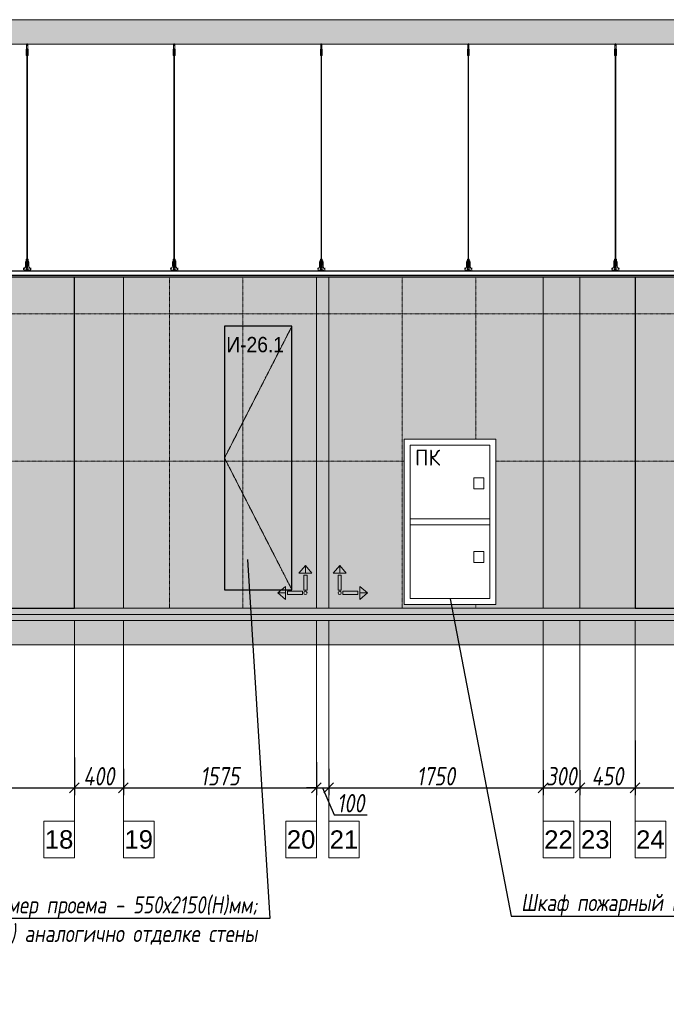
# Model space of a CAD drawing. Header units: millimetres. Extents: x -173851 to 481338, y -267897 to -21875.
# Tile 29 of 256: x -122936 to -117660, y -202177 to -194146. Entities that reach past the tile are written whole.
import ezdxf
from ezdxf import colors
from ezdxf.entities.mleader import LeaderData, LeaderLine
from ezdxf.math import Vec2, Vec3

# ---------------------------------------------------------------- set-up
doc = ezdxf.new("R2010")
doc.units = ezdxf.units.MM
for name, pattern in [('( Hidden )', [0.375, 0.25, -0.125]), ('DASHDOT', [25.4, 12.7, -6.35, 0, -6.35]), ('DASHEDx20', [0.75, 0.5, -0.25])]:
    doc.linetypes.add(name, pattern=pattern)
doc.layers.get('Defpoints').update_dxf_attribs({"color": 31})
for name, color, linetype, lineweight in [('3_RC_Ceiling', 253, 'Continuous', 5), ('A-DETL-GENF', 7, 'Continuous', 5), ('engineering', 20, 'Continuous', 13), ('meb', 26, 'Continuous', 15), ('Графика спецификации', 7, 'Continuous', 9)]:
    doc.layers.add(name, color=color, linetype=linetype, lineweight=lineweight)
for name, color, linetype, lineweight, true_color in [('dim_per', 7, 'Continuous', 9, 0x172e00), ('dim_razv', 7, 'DASHDOT', 9, 0x0d1b0d), ('pol', 7, 'Continuous', 15, 0x55666d)]:
    doc.layers.add(name, color=color, linetype=linetype, lineweight=lineweight, true_color=true_color)
doc.styles.add('fl_iso paper', font='isocpeur.ttf', dxfattribs={"width": 0.8, "oblique": 10})
doc.styles.add('GOST-2.304_Type-B', font='GOST_Common.ttf')
doc.styles.get("Standard").update_dxf_attribs({"font": 'arial.ttf'})
doc.dimstyles.new('In tre 1_50', dxfattribs={"dimtxt": 150, "dimasz": 80, "dimexe": 60, "dimexo": 10, "dimgap": 20, "dimtad": 1, "dimdec": 0, "dimrnd": 5, "dimzin": 0, "dimdsep": 46, "dimtxsty": 'fl_iso paper', "dimblk": 'OBLIQUE', "dimcen": 0, "dimdle": 60, "dimadec": 0, "dimazin": 0, "dimtfac": 1, "dimtdec": 0, "dimtofl": 0, "dimtmove": 1, "dimatfit": 1, "dimfxl": 40, "dimtolj": 1, "dimtzin": 0, "dimarcsym": 1})

# ---------------------------------------------------------------- blocks, each defined once
blk = doc.blocks.new('*U539')
at = {"layer": '3_RC_Ceiling', "ltscale": 20}
for p, q in [((490274.8, -63760.2), (490274.8, -63820.1)), ((490279.8, -63755.3), (490279.8, -63774.4)), ((490284.8, -63760.2), (490284.8, -63820.1)), ((490272.3, -63812.5), (490277.8, -63812.5)), ((490272.3, -63841), (490277.8, -63841)), ((490284.8, -63798.3), (490274.8, -63798.3)), ((490284.8, -63820.1), (490274.8, -63820.1)), ((490277.8, -63799.5), (490277.8, -63820.1)), ((490277.8, -63847.8), (490277.8, -63807.1)), ((490281.8, -63799.5), (490281.8, -63820.1)), ((490281.8, -63847.8), (490281.8, -63807)), ((490281.8, -63812.5), (490287.3, -63812.5)), ((490281.8, -63841), (490287.3, -63841)), ((490277.9, -65491.9), (490277.8, -63854.1)), ((490281.9, -65491.9), (490281.8, -63854.1)), ((490272.4, -65524.1), (490277.9, -65524.1)), ((490277.9, -65511.1), (490277.9, -65482.6)), ((490277.9, -65559.3), (490277.9, -65518.6)), ((490281.9, -65511.1), (490281.9, -65482.6)), ((490281.9, -65559.4), (490281.9, -65518.6)), ((490281.9, -65524.1), (490287.4, -65524.1)), ((490272.4, -65552.6), (490277.9, -65552.6)), ((490285.6, -65568.8), (490274.1, -65568.8)), ((490274.1, -65586.8), (490274.1, -65597.8)), ((490274.1, -65597.8), (490274.1, -65604.3)), ((490276.5, -65574.8), (490276.5, -65571.4)), ((490277.9, -65570.9), (490277, -65570.9)), ((490277.9, -65575.3), (490277, -65575.3)), ((490277.4, -65574.8), (490277.3, -65570.9)), ((490277.9, -65574.8), (490277.4, -65574.8)), ((490277.9, -65582.5), (490277.9, -65566.3)), ((490281.9, -65552.6), (490287.4, -65552.6)), ((490281.9, -65582.5), (490281.9, -65566.3)), ((490282.8, -65570.9), (490281.9, -65570.9)), ((490282.4, -65574.8), (490281.9, -65574.8)), ((490282.8, -65575.3), (490281.9, -65575.3)), ((490282.4, -65574.8), (490282.4, -65570.9)), ((490283.3, -65574.8), (490283.3, -65571.4)), ((490285.6, -65586.8), (490285.6, -65597.8)), ((490285.6, -65597.8), (490285.6, -65604.3))]:
    blk.add_line(p, q, dxfattribs=at)
at = {"layer": '3_RC_Ceiling', "ltscale": 20, "elevation": -5.1}
blk.add_lwpolyline([(490272.3, -63801.8), (490272.3, -63852.6, 0.311691), (490287.3, -63852.6), (490287.3, -63801.8, 0.333333)], format="xyb", close=True, dxfattribs=at)
at = {"layer": '3_RC_Ceiling', "ltscale": 20}
for points in [[(490282, -63807.5, 0.15158), (490281.9, -63807.1, 0.106977), (490281.4, -63806.6, 0.07462), (490280.7, -63806.3, 0.061287), (490279.8, -63806.2, 0.061287), (490279, -63806.3, 0.07462), (490278.3, -63806.6, 0.106977), (490277.8, -63807.1, 0.15158), (490277.7, -63807.5, 0.156429), (490277.8, -63808, 0.106977)], [(490282, -63807.5, -0.164855), (490281.8, -63808, -0.106977)], [(490282, -63847.3, -0.15158), (490281.9, -63847.7, -0.106977), (490281.4, -63848.2, -0.07462), (490280.7, -63848.5, -0.061287), (490279.8, -63848.6, -0.061287), (490279, -63848.5, -0.07462), (490278.3, -63848.2, -0.106977), (490277.8, -63847.7, -0.15158), (490277.7, -63847.3, -0.156429), (490277.8, -63846.8, -0.106977)], [(490281.8, -63846.8, -0.164855), (490282, -63847.3, -0.15158)], [(490287.4, -65524.7, -0.160742), (490293.9, -65538), (490293.9, -65568.4, 0.196304), (490301, -65585.9, -0.186577), (490301.9, -65587.9, 0.403263), (490303.4, -65589.3), (490303.4, -65589.3, 0.315299), (490304.8, -65588.4), (490305, -65587.7, -0.253979), (490306.1, -65586.8, -0.113914), (490306.5, -65586.8, -0.349227), (490307.7, -65588.2), (490307.7, -65590.4, -0.065543), (490307.5, -65591.7), (490306.1, -65596.9, -0.339454), (490296.4, -65604.3), (490263.3, -65604.3, -0.339454), (490253.6, -65596.9), (490252.2, -65591.7, -0.065543), (490252, -65590.4), (490252, -65588.2, -0.349227), (490253.2, -65586.8, -0.113914), (490253.6, -65586.8, -0.253979), (490254.7, -65587.7), (490254.9, -65588.4, 0.315299), (490256.4, -65589.3), (490256.4, -65589.3, 0.403263), (490257.9, -65587.9, -0.186577), (490258.7, -65585.9, 0.196304), (490265.9, -65568.4), (490265.9, -65538, -0.160742), (490272.4, -65524.7)], [(490282, -65519.1, 0.15158), (490281.9, -65518.6, 0.106977), (490281.4, -65518.2, 0.07462), (490280.7, -65517.9, 0.061287), (490279.9, -65517.8, 0.061287), (490279, -65517.9, 0.07462), (490278.3, -65518.2, 0.106977), (490277.8, -65518.6, 0.15158), (490277.7, -65519.1, 0.156429), (490277.9, -65519.6, 0.106977)], [(490282, -65519.1, -0.164855), (490281.9, -65519.6, -0.106977)], [(490285.6, -65588.8), (490286.4, -65588.8, 0.414214), (490286.9, -65588.3), (490286.9, -65587.3, 0.414214), (490286.4, -65586.8), (490273.4, -65586.8, 0.414214), (490272.9, -65587.3), (490272.9, -65588.3, 0.414214), (490273.4, -65588.8), (490274.1, -65588.8)], [(490285.6, -65595.8), (490286.4, -65595.8, -0.414214), (490286.9, -65596.3), (490286.9, -65597.3, -0.414214), (490286.4, -65597.8), (490273.4, -65597.8, -0.414214), (490272.9, -65597.3), (490272.9, -65596.3, -0.414214), (490273.4, -65595.8), (490274.1, -65595.8)], [(490285.6, -65604.3), (490285.6, -65605.3, -0.414214), (490282.6, -65608.3), (490277.1, -65608.3, -0.414214), (490274.1, -65605.3), (490274.1, -65604.3)], [(490282, -65558.9, -0.15158), (490281.9, -65559.3, -0.106977), (490281.4, -65559.8, -0.07462), (490280.7, -65560.1, -0.061287), (490279.9, -65560.2, -0.061287), (490279, -65560.1, -0.07462), (490278.3, -65559.8, -0.106977), (490277.8, -65559.3, -0.15158), (490277.7, -65558.9, -0.156429), (490277.9, -65558.4, -0.106977)], [(490281.9, -65558.4, -0.164855), (490282, -65558.9, -0.15158)]]:
    blk.add_lwpolyline(points, format="xyb", dxfattribs=at)
blk.add_lwpolyline([(490272.4, -65513.4), (490272.4, -65564.2, 0.311691), (490287.4, -65564.2), (490287.4, -65513.4, 0.333333)], format="xyb", close=True, dxfattribs=at)
at = {"layer": '3_RC_Ceiling', "ltscale": 20, "const_width": 2.22}
blk.add_lwpolyline([(490307.6, -65584.7, -1), (490312.1, -65584.7), (490312.1, -65586.3, -0.267949), (490311.4, -65587.5, 0.57735), (490311.4, -65589.9, -0.267949), (490312.1, -65591.1), (490312.1, -65593.7, -0.267949), (490311.4, -65594.9, 0.57735), (490311.4, -65597.3, -0.267949), (490312.1, -65598.5), (490312.1, -65601.2, -0.267949), (490311.4, -65602.4, 0.57735), (490311.4, -65604.8, -0.267949), (490312.1, -65606), (490312.1, -65608.8, -0.414214), (490310.7, -65610.2), (490304.5, -65610.2, -0.247529), (490303.3, -65609.6, 0.247529), (490302.2, -65609), (490298.3, -65609, 0.247529), (490297.1, -65609.6, -0.247529), (490296, -65610.2), (490282.3, -65610.2, -0.267949), (490281.1, -65609.5, 0.57735), (490278.7, -65609.5, -0.267949), (490277.5, -65610.2), (490263.7, -65610.2, -0.247529), (490262.6, -65609.6, 0.247529), (490261.4, -65609), (490257.6, -65609, 0.247529), (490256.4, -65609.6, -0.247529), (490255.3, -65610.2), (490249, -65610.2, -0.414214), (490247.6, -65608.8), (490247.6, -65606, -0.267949), (490248.3, -65604.8, 0.57735), (490248.3, -65602.4, -0.267949), (490247.6, -65601.2), (490247.6, -65598.5, -0.267949), (490248.3, -65597.3, 0.57735), (490248.3, -65594.9, -0.267949), (490247.6, -65593.7), (490247.6, -65591.1, -0.267949), (490248.3, -65589.9, 0.57735), (490248.3, -65587.5, -0.267949), (490247.6, -65586.3), (490247.6, -65584.7, -1), (490252.1, -65584.7, -1)], format="xyb", dxfattribs=at)
at = {"layer": '3_RC_Ceiling', "ltscale": 20, "flags": 128}
blk.add_lwpolyline([(490285.6, -65586.8, -0.414214), (490286.1, -65586.3), (490286.6, -65586.3), (490286.6, -65573.3), (490286.1, -65573.3, -0.414214), (490285.6, -65572.8), (490285.6, -65567.9), (490274.1, -65567.9), (490274.1, -65572.8, -0.414214), (490273.6, -65573.3), (490273.1, -65573.3), (490273.1, -65586.3), (490273.6, -65586.3, -0.414214), (490274.1, -65586.8)], format="xyb", dxfattribs=at)
at = {"layer": '3_RC_Ceiling', "ltscale": 20}
for centre in [(490279.8, -63816.3), (490279.8, -63836.3), (490279.9, -65527.8), (490279.9, -65547.8)]:
    blk.add_circle(centre, 1.6, dxfattribs=at)
for centre, radius, start, end in [((490279.8, -63826.3), 2.8, 131.81165, 228.19115), ((490279.8, -63826.3), 2.8, 131.81165, 228.19115), ((490279.8, -63826.3), 2.8, 48.19102, 131.81165), ((490279.8, -63826.3), 2.8, 228.19115, 311.81178), ((490279.8, -63826.3), 2.8, 311.81178, 48.19102), ((490277, -65571.4), 0.5, 90.0014, 180.0014), ((490277, -65574.8), 0.5, 180.0014, 270.0014), ((490279.9, -65537.8), 2.8, 131.81165, 228.19115), ((490279.9, -65537.8), 2.8, 131.81165, 228.19115), ((490278.4, -65582.5), 0.531, 180.0014, 219.64067), ((490279.9, -65537.8), 2.8, 48.19102, 131.81165), ((490279.9, -65537.8), 2.8, 228.19115, 311.81178), ((490279.1, -65581.9), 1.44, 219.64067, 243.43635), ((490279.6, -65581), 2.48, 243.43635, 258.30048), ((490279.9, -65579.5), 3.99, 258.30048, 270.0014), ((490279.9, -65579.5), 3.99, 270.0014, 281.70232), ((490280.2, -65581), 2.48, 281.70232, 296.56645), ((490280.6, -65581.9), 1.44, 296.56645, 320.36213), ((490279.9, -65537.8), 2.8, 311.81178, 48.19102), ((490281.3, -65582.5), 0.531, 320.36213, 0.0014), ((490282.8, -65571.4), 0.5, 0.0014, 90.0014), ((490282.8, -65574.8), 0.5, 270.0014, 0.0014)]:
    blk.add_arc(centre, radius, start, end, dxfattribs=at)
blk = doc.blocks.new('*U1314')
at = {"layer": '3_RC_Ceiling'}
blk.add_blockref('*U539', (-490279.9, 65157.8, 2.5), dxfattribs=at)
blk = doc.blocks.new('*U1315')
at = {"color": 0, "linetype": 'ByBlock', "lineweight": -2, "transparency": 16777216}
for p in [(21600, 0), (22800, 0), (24000, 0), (25200, 0), (26400, 0)]:
    blk.add_blockref('*U1314', p, dxfattribs=at)
blk = doc.blocks.new('_Oblique')
at = {"color": 0, "linetype": 'ByBlock', "lineweight": -2}
blk.add_line((-0.5, -0.5), (0.5, 0.5), dxfattribs=at)
blk = doc.blocks.new('*D1365')
at = {"layer": 'Defpoints', "color": 0, "linetype": 'ByBlock', "transparency": 16777216}
for p in [(-117914.6, -200014.8), (-115914.6, -200014.8), (-115914.6, -200411.9)]:
    blk.add_point(p, dxfattribs=at)
at = {"layer": 'dim_razv', "color": 0, "linetype": 'ByBlock', "lineweight": -2, "transparency": 16777216}
for p, q in [((-117914.6, -200024.8), (-117914.6, -200471.9)), ((-115914.6, -200024.8), (-115914.6, -200471.9)), ((-117974.6, -200411.9), (-115854.6, -200411.9))]:
    blk.add_line(p, q, dxfattribs=at)
at = {"layer": 'dim_razv', "color": 0, "linetype": 'ByBlock', "lineweight": -2, "transparency": 16777216, "xscale": 80, "yscale": 80, "zscale": 80, "rotation": 180}
blk.add_blockref('_Oblique', (-117914.6, -200411.9), dxfattribs=at)
at = {"layer": 'dim_razv', "color": 0, "linetype": 'ByBlock', "lineweight": -2, "transparency": 16777216, "xscale": 80, "yscale": 80, "zscale": 80}
blk.add_blockref('_Oblique', (-115914.6, -200411.9), dxfattribs=at)
at = {"layer": 'dim_razv', "color": 0, "linetype": 'ByBlock', "transparency": 16777216, "insert": (-116914.6, -200316.9), "char_height": 150, "attachment_point": 5, "style": 'fl_iso paper'}
blk.add_mtext('\\A1;2000', dxfattribs=at)
blk = doc.blocks.new('*U1268')
at = {"layer": 'dim_razv', "color": 253, "ltscale": 0.3, "transparency": 33554687}
blk.add_lwpolyline([(0, 1350), (0, -1350)], dxfattribs=at)
blk = doc.blocks.new('*U1269')
at = {"layer": 'dim_razv', "color": 0, "linetype": 'ByBlock', "lineweight": -2, "transparency": 16777216}
for p in [(-1200, 0), (-600, 0), (0, 0)]:
    blk.add_blockref('*U1268', p, dxfattribs=at)
blk = doc.blocks.new('*D1386')
at = {"layer": 'Defpoints', "color": 0, "linetype": 'ByBlock', "transparency": 16777216}
for p in [(-127534.6, -200154.5), (-122489.6, -200154.5), (-122489.6, -200411.9)]:
    blk.add_point(p, dxfattribs=at)
at = {"layer": 'dim_razv', "color": 0, "linetype": 'ByBlock', "lineweight": -2, "transparency": 16777216}
for p, q in [((-127534.6, -200164.5), (-127534.6, -200471.9)), ((-122489.6, -200164.5), (-122489.6, -200471.9)), ((-127594.6, -200411.9), (-122429.6, -200411.9))]:
    blk.add_line(p, q, dxfattribs=at)
at = {"layer": 'dim_razv', "color": 0, "linetype": 'ByBlock', "lineweight": -2, "transparency": 16777216, "xscale": 80, "yscale": 80, "zscale": 80, "rotation": 180}
blk.add_blockref('_Oblique', (-127534.6, -200411.9), dxfattribs=at)
at = {"layer": 'dim_razv', "color": 0, "linetype": 'ByBlock', "lineweight": -2, "transparency": 16777216, "xscale": 80, "yscale": 80, "zscale": 80}
blk.add_blockref('_Oblique', (-122489.6, -200411.9), dxfattribs=at)
at = {"layer": 'dim_razv', "color": 0, "linetype": 'ByBlock', "transparency": 16777216, "insert": (-125012.1, -200316.9), "char_height": 150, "attachment_point": 5, "style": 'fl_iso paper'}
blk.add_mtext('\\A1;5045', dxfattribs=at)
blk = doc.blocks.new('*D1387')
at = {"layer": 'Defpoints', "color": 0, "linetype": 'ByBlock', "transparency": 16777216}
for p in [(-122489.6, -200154.5), (-122089.6, -200247.6), (-122089.6, -200411.9)]:
    blk.add_point(p, dxfattribs=at)
at = {"layer": 'dim_razv', "color": 0, "linetype": 'ByBlock', "lineweight": -2, "transparency": 16777216}
for p, q in [((-122489.6, -200164.5), (-122489.6, -200471.9)), ((-122089.6, -200257.6), (-122089.6, -200471.9)), ((-122549.6, -200411.9), (-122029.6, -200411.9))]:
    blk.add_line(p, q, dxfattribs=at)
at = {"layer": 'dim_razv', "color": 0, "linetype": 'ByBlock', "lineweight": -2, "transparency": 16777216, "xscale": 80, "yscale": 80, "zscale": 80, "rotation": 180}
blk.add_blockref('_Oblique', (-122489.6, -200411.9), dxfattribs=at)
at = {"layer": 'dim_razv', "color": 0, "linetype": 'ByBlock', "lineweight": -2, "transparency": 16777216, "xscale": 80, "yscale": 80, "zscale": 80}
blk.add_blockref('_Oblique', (-122089.6, -200411.9), dxfattribs=at)
at = {"layer": 'dim_razv', "color": 0, "linetype": 'ByBlock', "transparency": 16777216, "insert": (-122289.6, -200316.9), "char_height": 150, "attachment_point": 5, "style": 'fl_iso paper'}
blk.add_mtext('\\A1;400', dxfattribs=at)
blk = doc.blocks.new('*D1388')
at = {"layer": 'Defpoints', "color": 0, "linetype": 'ByBlock', "transparency": 16777216}
for p in [(-122089.6, -200247.6), (-120514.6, -200256), (-120514.6, -200411.9)]:
    blk.add_point(p, dxfattribs=at)
at = {"layer": 'dim_razv', "color": 0, "linetype": 'ByBlock', "lineweight": -2, "transparency": 16777216}
for p, q in [((-122089.6, -200257.6), (-122089.6, -200471.9)), ((-120514.6, -200266), (-120514.6, -200471.9)), ((-122149.6, -200411.9), (-120454.6, -200411.9))]:
    blk.add_line(p, q, dxfattribs=at)
at = {"layer": 'dim_razv', "color": 0, "linetype": 'ByBlock', "lineweight": -2, "transparency": 16777216, "xscale": 80, "yscale": 80, "zscale": 80, "rotation": 180}
blk.add_blockref('_Oblique', (-122089.6, -200411.9), dxfattribs=at)
at = {"layer": 'dim_razv', "color": 0, "linetype": 'ByBlock', "lineweight": -2, "transparency": 16777216, "xscale": 80, "yscale": 80, "zscale": 80}
blk.add_blockref('_Oblique', (-120514.6, -200411.9), dxfattribs=at)
at = {"layer": 'dim_razv', "color": 0, "linetype": 'ByBlock', "transparency": 16777216, "insert": (-121302.1, -200316.9), "char_height": 150, "attachment_point": 5, "style": 'fl_iso paper'}
blk.add_mtext('\\A1;1575', dxfattribs=at)
blk = doc.blocks.new('*D1389')
at = {"layer": 'Defpoints', "color": 0, "linetype": 'ByBlock', "transparency": 16777216}
for p in [(-120514.6, -200192.2), (-120414.6, -200247.6), (-120414.6, -200411.9)]:
    blk.add_point(p, dxfattribs=at)
at = {"layer": 'dim_razv', "color": 0, "linetype": 'ByBlock', "lineweight": -2, "transparency": 16777216}
for p, q in [((-120514.6, -200202.2), (-120514.6, -200471.9)), ((-120414.6, -200257.6), (-120414.6, -200471.9)), ((-120514.6, -200411.9), (-120594.6, -200411.9)), ((-120514.6, -200411.9), (-120414.6, -200411.9)), ((-120464.6, -200411.9), (-120370.1, -200631.9)), ((-120414.6, -200411.9), (-120334.6, -200411.9)), ((-120370.1, -200631.9), (-120099.7, -200631.9))]:
    blk.add_line(p, q, dxfattribs=at)
at = {"layer": 'dim_razv', "color": 0, "linetype": 'ByBlock', "lineweight": -2, "transparency": 16777216, "xscale": 80, "yscale": 80, "zscale": 80}
blk.add_blockref('_Oblique', (-120514.6, -200411.9), dxfattribs=at)
at = {"layer": 'dim_razv', "color": 0, "linetype": 'ByBlock', "lineweight": -2, "transparency": 16777216, "xscale": 80, "yscale": 80, "zscale": 80, "rotation": 180}
blk.add_blockref('_Oblique', (-120414.6, -200411.9), dxfattribs=at)
at = {"layer": 'dim_razv', "color": 0, "linetype": 'ByBlock', "transparency": 16777216, "insert": (-120234.9, -200536.9), "char_height": 150, "attachment_point": 5, "style": 'fl_iso paper'}
blk.add_mtext('\\A1;100', dxfattribs=at)
blk = doc.blocks.new('*D1390')
at = {"layer": 'Defpoints', "color": 0, "linetype": 'ByBlock', "transparency": 16777216}
for p in [(-120414.6, -200247.6), (-118664.6, -200256), (-118664.6, -200411.9)]:
    blk.add_point(p, dxfattribs=at)
at = {"layer": 'dim_razv', "color": 0, "linetype": 'ByBlock', "lineweight": -2, "transparency": 16777216}
for p, q in [((-120414.6, -200257.6), (-120414.6, -200471.9)), ((-118664.6, -200266), (-118664.6, -200471.9)), ((-120474.6, -200411.9), (-118604.6, -200411.9))]:
    blk.add_line(p, q, dxfattribs=at)
at = {"layer": 'dim_razv', "color": 0, "linetype": 'ByBlock', "lineweight": -2, "transparency": 16777216, "xscale": 80, "yscale": 80, "zscale": 80, "rotation": 180}
blk.add_blockref('_Oblique', (-120414.6, -200411.9), dxfattribs=at)
at = {"layer": 'dim_razv', "color": 0, "linetype": 'ByBlock', "lineweight": -2, "transparency": 16777216, "xscale": 80, "yscale": 80, "zscale": 80}
blk.add_blockref('_Oblique', (-118664.6, -200411.9), dxfattribs=at)
at = {"layer": 'dim_razv', "color": 0, "linetype": 'ByBlock', "transparency": 16777216, "insert": (-119539.6, -200316.9), "char_height": 150, "attachment_point": 5, "style": 'fl_iso paper'}
blk.add_mtext('\\A1;1750', dxfattribs=at)
blk = doc.blocks.new('*D1391')
at = {"layer": 'Defpoints', "color": 0, "linetype": 'ByBlock', "transparency": 16777216}
for p in [(-118664.6, -200256), (-118364.6, -200256), (-118364.6, -200411.9)]:
    blk.add_point(p, dxfattribs=at)
at = {"layer": 'dim_razv', "color": 0, "linetype": 'ByBlock', "lineweight": -2, "transparency": 16777216}
for p, q in [((-118664.6, -200266), (-118664.6, -200471.9)), ((-118364.6, -200266), (-118364.6, -200471.9)), ((-118724.6, -200411.9), (-118304.6, -200411.9))]:
    blk.add_line(p, q, dxfattribs=at)
at = {"layer": 'dim_razv', "color": 0, "linetype": 'ByBlock', "lineweight": -2, "transparency": 16777216, "xscale": 80, "yscale": 80, "zscale": 80, "rotation": 180}
blk.add_blockref('_Oblique', (-118664.6, -200411.9), dxfattribs=at)
at = {"layer": 'dim_razv', "color": 0, "linetype": 'ByBlock', "lineweight": -2, "transparency": 16777216, "xscale": 80, "yscale": 80, "zscale": 80}
blk.add_blockref('_Oblique', (-118364.6, -200411.9), dxfattribs=at)
at = {"layer": 'dim_razv', "color": 0, "linetype": 'ByBlock', "transparency": 16777216, "insert": (-118514.6, -200316.9), "char_height": 150, "attachment_point": 5, "style": 'fl_iso paper'}
blk.add_mtext('\\A1;300', dxfattribs=at)
blk = doc.blocks.new('*D1392')
at = {"layer": 'Defpoints', "color": 0, "linetype": 'ByBlock', "transparency": 16777216}
for p in [(-118364.6, -200256), (-117914.6, -200248.4), (-117914.6, -200411.9)]:
    blk.add_point(p, dxfattribs=at)
at = {"layer": 'dim_razv', "color": 0, "linetype": 'ByBlock', "lineweight": -2, "transparency": 16777216}
for p, q in [((-118364.6, -200266), (-118364.6, -200471.9)), ((-117914.6, -200258.4), (-117914.6, -200471.9)), ((-118424.6, -200411.9), (-117854.6, -200411.9))]:
    blk.add_line(p, q, dxfattribs=at)
at = {"layer": 'dim_razv', "color": 0, "linetype": 'ByBlock', "lineweight": -2, "transparency": 16777216, "xscale": 80, "yscale": 80, "zscale": 80, "rotation": 180}
blk.add_blockref('_Oblique', (-118364.6, -200411.9), dxfattribs=at)
at = {"layer": 'dim_razv', "color": 0, "linetype": 'ByBlock', "lineweight": -2, "transparency": 16777216, "xscale": 80, "yscale": 80, "zscale": 80}
blk.add_blockref('_Oblique', (-117914.6, -200411.9), dxfattribs=at)
at = {"layer": 'dim_razv', "color": 0, "linetype": 'ByBlock', "transparency": 16777216, "insert": (-118139.6, -200316.9), "char_height": 150, "attachment_point": 5, "style": 'fl_iso paper'}
blk.add_mtext('\\A1;450', dxfattribs=at)
blk = doc.blocks.new('1')
at = {"layer": 'pol', "linetype": 'ByBlock'}
h = blk.add_hatch(color=1, dxfattribs=at)
h.paths.add_polyline_path([(35776.4, 73135.4), (35803.1, 73135.4), (35803.1, 73259), (35776.4, 73259)])
h.paths.add_polyline_path([(35789.8, 73274.6), (35843.2, 73274.6), (35789.8, 73338.2)])
h.paths.add_polyline_path([(35789.8, 73274.6), (35736.3, 73274.6), (35789.8, 73338.2)])
edge = h.paths.add_edge_path()
edge.add_arc((35789.8, 73110.5), 13.4, 0, 360)
h = blk.add_hatch(color=1, dxfattribs=at)
h.paths.add_polyline_path([(35813.3, 73097.1), (35813.3, 73123.9), (35936.9, 73123.9), (35936.9, 73097.1)])
h.paths.add_polyline_path([(35952.5, 73110.5), (35952.5, 73164), (36016.1, 73110.5)])
h.paths.add_polyline_path([(35952.5, 73110.5), (35952.5, 73057), (36016.1, 73110.5)])
at = {"layer": 'pol', "color": 1, "linetype": 'ByBlock'}
for points in [[(35789.8, 73274.6), (35736.3, 73274.6), (35789.8, 73338.2), (35789.8, 73274.6)], [(35789.8, 73274.6), (35843.2, 73274.6), (35789.8, 73338.2), (35789.8, 73274.6)], [(35952.5, 73110.5), (35952.5, 73164), (36016.1, 73110.5), (35952.5, 73110.5)], [(35952.5, 73110.5), (35952.5, 73057), (36016.1, 73110.5), (35952.5, 73110.5)]]:
    blk.add_lwpolyline(points, dxfattribs=at)
for points in [[(35776.4, 73135.4), (35803.1, 73135.4), (35803.1, 73259), (35776.4, 73259)], [(35813.3, 73097.1), (35813.3, 73123.9), (35936.9, 73123.9), (35936.9, 73097.1)]]:
    blk.add_lwpolyline(points, close=True, dxfattribs=at)
blk.add_circle((35789.8, 73110.5), 13.4, dxfattribs=at)

msp = doc.modelspace()

# ---------------------------------------------------------------- hatches: boundary and pattern name
at = {"layer": 'A-DETL-GENF'}
h = msp.add_hatch(dxfattribs=at)
h.set_pattern_fill('ANSI35', color=256, scale=20, style=0)
h.set_pattern_definition([(45, (-273001.36, -201985.72), (-89.80256, 89.80256), []), (45, (-272911.56, -201985.72), (-89.80256, 89.80256), [158.75, -31.75, 0, -31.75])])
h.paths.add_polyline_path([(-157027, -194346.3), (-66190.9, -194346.3), (-66190.9, -194146.3), (-157027, -194146.3)])
h = msp.add_hatch(dxfattribs=at)
h.set_pattern_fill('AR-CONC', color=256, style=0)
h.paths.add_polyline_path([(-146064.6, -199786.3), (-157189.2, -199786.3), (-157189.2, -199836.3), (-146064.6, -199836.3)])
h.paths.add_polyline_path([(-102245.9, -198946.3), (-144864.6, -198946.3), (-144864.6, -198996.3), (-102245.9, -198996.3)])
h = msp.add_hatch(dxfattribs=at)
h.set_pattern_fill('ANSI35', color=256, scale=10, style=0)
h.paths.add_polyline_path([(-146064.6, -199836.3), (-157189.2, -199836.3), (-157189.2, -199886.3), (-146064.6, -199886.3)])
h.paths.add_polyline_path([(-102245.9, -198996.3), (-144864.6, -198996.3), (-144864.6, -199046.3), (-102245.9, -199046.3)])
h = msp.add_hatch(dxfattribs=at)
h.set_pattern_fill('ANSI35', color=256, scale=20, style=0)
h.paths.add_polyline_path([(-146064.6, -199886.3), (-157189.2, -199886.3), (-157189.2, -200086.3), (-146064.6, -200086.3)])
h.paths.add_polyline_path([(-102245.9, -199046.3), (-144864.6, -199046.3), (-144864.6, -199086.3), (-145164.6, -199086.3), (-145164.6, -199226.3), (-145464.6, -199226.3), (-145464.6, -199366.3), (-145764.6, -199366.3), (-145764.6, -199506.3), (-146064.6, -199506.3), (-146064.6, -199886.3), (-145850.4, -199786.3), (-144693.2, -199246.3), (-102245.9, -199246.3), (-102245.9, -200099), (-101975.9, -200086.3), (-101975.9, -199086.3), (-102245.9, -199086.3)])
at = {"layer": 'dim_razv', "true_color": 0xffffff, "transparency": 33554687}
h = msp.add_hatch(dxfattribs=at)
h.set_pattern_fill('AR-SAND', scale=3, angle=315)
h.set_pattern_definition([(352.5, (120932.77, 10341.21), (100.426047, 107.214405), [0, -115.824, 0, -129.54, 0, -123.825]), (322.5, (120932.77, 10341.21), (247.41986, 56.70328), [0, -62.484, 0, -104.394, 0, -40.005]), (282.5, (120866.5, 10407.49), (168.099694, -167.48995), [0, -38.1, 0, -137.16, 0, -179.07]), (272.5, (120866.5, 10407.49), (209.26523, -114.68433), [0, -19.05, 0, -89.916, 0, -102.87])])
h.paths.add_polyline_path([(-103370.9, -196666.3), (-104780.9, -196666.3), (-104780.9, -198946.3), (-103370.9, -198946.3)], flags=16)
h.paths.add_polyline_path([(-104875.9, -198946.3), (-102325.9, -198946.3), (-102325.9, -196246.3), (-104875.9, -196246.3)])
h.paths.add_polyline_path([(-105245.9, -198946.3), (-104875.9, -198946.3), (-104875.9, -196246.3), (-105245.9, -196246.3)])
h.paths.add_polyline_path([(-108275.9, -198946.3), (-105245.9, -198946.3), (-105245.9, -196246.3), (-108275.9, -196246.3)])
h.paths.add_polyline_path([(-117509.6, -196666.3), (-116099.6, -196666.3), (-116099.6, -198946.3), (-117509.6, -198946.3)], flags=16)
h.paths.add_polyline_path([(-108645.9, -196246.3), (-108275.9, -196246.3), (-108275.9, -198946.3), (-108645.9, -198946.3)])
h.paths.add_polyline_path([(-115914.6, -198946.3), (-113815.9, -198946.3), (-113815.9, -196246.3), (-115914.6, -196246.3)])
h.paths.add_polyline_path([(-117914.6, -198946.3), (-115914.6, -198946.3), (-115914.6, -196246.3), (-117914.6, -196246.3)])
h.paths.add_polyline_path([(-125744.6, -196666.3), (-123784.6, -196666.3), (-123784.6, -198946.3), (-125744.6, -198946.3)], flags=16)
h.paths.add_polyline_path([(-122489.6, -196246.3), (-127534.6, -196246.3), (-127534.6, -198946.3), (-122489.6, -198946.3)])
h.paths.add_polyline_path([(-127884.6, -198946.3), (-127534.6, -198946.3), (-127534.6, -196246.3), (-127884.6, -196246.3)])
h.paths.add_polyline_path([(-128964.6, -196246.3), (-127884.6, -196246.3), (-127884.6, -198946.3), (-128964.6, -198946.3)])
h.paths.add_polyline_path([(-133994.6, -196666.3), (-132584.6, -196666.3), (-132584.6, -198946.3), (-133994.6, -198946.3)], flags=16)
h.paths.add_polyline_path([(-132464.6, -198946.3), (-128964.6, -198946.3), (-128964.6, -196246.3), (-132464.6, -196246.3)])
h.paths.add_polyline_path([(-134013.3, -196246.3), (-132464.6, -196246.3), (-132464.6, -198946.3), (-134013.3, -198946.3)])
h.paths.add_polyline_path([(-135434.6, -196666.3), (-136844.6, -196666.3), (-136844.6, -198946.3), (-135434.6, -198946.3)], flags=16)
h.paths.add_polyline_path([(-137164.6, -198946.3), (-134013.3, -198946.3), (-134013.3, -196246.3), (-137164.6, -196246.3)])
h.paths.add_polyline_path([(-138964.6, -196246.3), (-137164.6, -196246.3), (-137164.6, -198946.3), (-138964.6, -198946.3)])
h.paths.add_polyline_path([(-139414.6, -198946.3), (-138964.6, -198946.3), (-138964.6, -196246.3), (-139414.6, -196246.3)])
h.paths.add_polyline_path([(-141214.6, -198946.3), (-140864.6, -198946.3), (-140864.6, -196246.3), (-141214.6, -196246.3)])
h.paths.add_polyline_path([(-142614.6, -196246.3), (-141214.6, -196246.3), (-141214.6, -198946.3), (-142614.6, -198946.3)])
h.paths.add_polyline_path([(-144134.6, -198946.3), (-142614.6, -198946.3), (-142614.6, -196246.3), (-144134.6, -196246.3)])
h.paths.add_polyline_path([(-144784.6, -198946.3), (-144134.6, -198946.3), (-144134.6, -196246.3), (-144784.6, -196246.3)])
h.paths.add_polyline_path([(-156974.6, -199786.3), (-148504.6, -199786.3), (-148504.6, -196696.3), (-149224.6, -196696.3), (-149224.6, -195786.3), (-156974.6, -195786.3)])
h.paths.add_polyline_path([(-91975.9, -199786.3), (-91275.9, -199786.3), (-91275.9, -196696.3), (-91975.9, -196696.3)])
h.paths.add_polyline_path([(-96475.9, -199786.3), (-91975.9, -199786.3), (-91975.9, -196696.3), (-96475.9, -196696.3)])
h.paths.add_polyline_path([(-95105.9, -197506.3), (-96155.9, -197506.3), (-96155.9, -199786.3), (-95105.9, -199786.3)], flags=16)
h.paths.add_polyline_path([(-93425.9, -197506.3), (-92375.9, -197506.3), (-92375.9, -199786.3), (-93425.9, -199786.3)], flags=16)
h.paths.add_polyline_path([(-91275.9, -196696.3), (-90275.9, -196696.3), (-90275.9, -199786.3), (-91275.9, -199786.3)])
h.paths.add_polyline_path([(-75636.7, -196186.3), (-71186.7, -196186.3), (-71186.7, -199786.3), (-75636.7, -199786.3)], flags=17)
edge = h.paths.add_edge_path()
edge.add_line((-71186.7, -196186.3), (-75636.7, -196186.3))
edge.add_line((-75636.7, -196186.3), (-75636.7, -199786.3))
edge.add_line((-75636.7, -199786.3), (-75756.7, -199786.3))
edge.add_line((-75756.7, -199786.3), (-75756.7, -196386.3))
edge.add_arc((-75156.7, -196386.3), 600, 90, 180, ccw=False)
edge.add_line((-75156.7, -195786.3), (-71136.7, -195786.3))
edge.add_line((-71136.7, -195786.3), (-71136.7, -199786.3))
edge.add_line((-71136.7, -199786.3), (-71186.7, -199786.3))
edge.add_line((-71186.7, -199786.3), (-71186.7, -196186.3))
h.paths.add_polyline_path([(-69136.7, -195786.3), (-68136.7, -195786.3), (-68136.7, -199786.3), (-69136.7, -199786.3)])
h.paths.add_polyline_path([(-70136.7, -199786.3), (-69136.7, -199786.3), (-69136.7, -195786.3), (-70136.7, -195786.3)])
h.paths.add_polyline_path([(-71136.7, -195786.3), (-70136.7, -195786.3), (-70136.7, -199786.3), (-71136.7, -199786.3)])
h.paths.add_polyline_path([(-68136.7, -196186.3), (-68136.7, -195786.3), (-66336.7, -195786.3), (-66336.7, -199786.3), (-66686.7, -199786.3), (-66686.7, -196186.3)])
h.paths.add_polyline_path([(-102325.9, -198946.3), (-102245.9, -198946.3), (-102245.9, -199086.3), (-101975.9, -199086.3), (-101975.9, -196696.3), (-102325.9, -196696.3)])
h.paths.add_polyline_path([(-140864.6, -196246.3), (-139414.6, -196246.3), (-139414.6, -198946.3), (-140864.6, -198946.3)])
h.paths.add_polyline_path([(-140699.6, -197566.3), (-139949.6, -197566.3), (-139949.6, -198916.3), (-140699.6, -198916.3)])
h = msp.add_hatch(dxfattribs=at)
h.set_pattern_fill('AR-SAND', scale=3, angle=315)
h.set_pattern_definition([(352.5, (206247.29, 50097.09), (100.426047, 107.214405), [0, -115.824, 0, -129.54, 0, -123.825]), (322.5, (206247.29, 50097.1), (247.41986, 56.70328), [0, -62.484, 0, -104.394, 0, -40.005]), (282.5, (206181.02, 50163.37), (168.099694, -167.489948), [0, -38.1, 0, -137.16, 0, -179.07]), (272.5, (206181.02, 50163.37), (209.26523, -114.68433), [0, -19.05, 0, -89.916, 0, -102.87])])
h.paths.add_polyline_path([(-122089.6, -198946.3), (-120514.6, -198946.3), (-120514.6, -196246.3), (-122089.6, -196246.3)])
h.paths.add_polyline_path([(-122489.6, -196246.3), (-122089.6, -196246.3), (-122089.6, -198946.3), (-122489.6, -198946.3)])
h.paths.add_polyline_path([(-118664.6, -196246.3), (-118364.6, -196246.3), (-118364.6, -198946.3), (-118664.6, -198946.3)])
h.paths.add_polyline_path([(-118364.6, -198946.3), (-117914.6, -198946.3), (-117914.6, -196246.3), (-118364.6, -196246.3)])
h.paths.add_polyline_path([(-120514.6, -196246.3), (-120414.6, -196246.3), (-120414.6, -198946.3), (-120514.6, -198946.3)])
h.paths.add_polyline_path([(-112040.6, -198946.3), (-111741.9, -198946.3), (-111741.9, -196246.3), (-112040.6, -196246.3)])
h.paths.add_polyline_path([(-113715.6, -198946.3), (-112040.6, -198946.3), (-112040.6, -196246.3), (-113715.6, -196246.3)])
h.paths.add_polyline_path([(-113815.9, -196246.3), (-113714.6, -196246.3), (-113714.6, -198946.3), (-113815.9, -198946.3)])
h.paths.add_polyline_path([(-111740.9, -198946.3), (-108645.9, -198946.3), (-108645.9, -196246.3), (-111740.9, -196246.3)])
h.paths.add_polyline_path([(-120414.6, -198946.3), (-118664.6, -198946.3), (-118664.6, -196246.3), (-120414.6, -196246.3)])
h.paths.add_polyline_path([(-119799.6, -197566.3), (-119049.6, -197566.3), (-119049.6, -198916.3), (-119799.6, -198916.3)])

# ---------------------------------------------------------------- linework, layer by layer
at = {"lineweight": 13}
for points in [[(-157027, -194346.3), (-66190.9, -194346.3), (-66190.9, -194146.3), (-157027, -194146.3)], [(-119799.6, -198916.3), (-119799.6, -197566.3), (-119049.6, -197566.3), (-119049.6, -198916.3)], [(-119799.6, -197566.3), (-119049.6, -197566.3), (-119049.6, -198916.3), (-119799.6, -198916.3)], [(-119749.6, -198866.3), (-119749.6, -197616.3), (-119099.6, -197616.3), (-119099.6, -198866.3)], [(-119229.6, -197972.6), (-119229.6, -197882.6), (-119149.6, -197882.6), (-119149.6, -197972.6)], [(-119749.6, -198216.3), (-119099.6, -198216.3), (-119099.6, -198266.3), (-119749.6, -198266.3)], [(-119229.6, -198572.6), (-119229.6, -198482.6), (-119149.6, -198482.6), (-119149.6, -198572.6)], [(-102245.9, -198946.3), (-144864.6, -198946.3), (-144864.6, -198996.3), (-102245.9, -198996.3)], [(-102245.9, -198996.3), (-144864.6, -198996.3), (-144864.6, -199046.3), (-102245.9, -199046.3)], [(-102245.9, -199046.3), (-144864.6, -199046.3), (-144864.6, -199086.3), (-145164.6, -199086.3), (-145164.6, -199226.3), (-145464.6, -199226.3), (-145464.6, -199366.3), (-145764.6, -199366.3), (-145764.6, -199506.3), (-146064.6, -199506.3), (-146064.6, -199886.3), (-145850.4, -199786.3), (-144693.2, -199246.3), (-102245.9, -199246.3), (-102245.9, -200099), (-101975.9, -200086.3), (-101975.9, -199086.3), (-102245.9, -199086.3)]]:
    msp.add_lwpolyline(points, close=True, dxfattribs=at)
at = {"linetype": 'ByBlock'}
for points in [[(-144784.6, -196231.3), (-102325.9, -196231.3), (-102325.9, -196196.3), (-144784.6, -196196.3)], [(-102325.9, -196246.3), (-144784.6, -196246.3), (-144784.6, -196231.3), (-102325.9, -196231.3)], [(-122489.6, -196246.3), (-127534.6, -196246.3), (-127534.6, -198946.3), (-122489.6, -198946.3)], [(-117914.6, -198946.3), (-115914.6, -198946.3), (-115914.6, -196246.3), (-117914.6, -196246.3)], [(-121264.6, -198796.3), (-120714.6, -198796.3), (-120714.6, -196646.3), (-121264.6, -196646.3)]]:
    msp.add_lwpolyline(points, close=True, dxfattribs=at)
at = {"color": 253, "linetype": '( Hidden )', "lineweight": 13, "ltscale": 15}
msp.add_lwpolyline([(-120714.6, -196646.3), (-121264.6, -197721.3), (-120714.6, -198796.3)], dxfattribs=at)
at = {"layer": 'dim_razv', "color": 253, "ltscale": 0.3, "transparency": 33554687}
for points in [[(-120414.6, -196246.3), (-120414.6, -198946.3)], [(-119814.6, -196246.3), (-119814.6, -198946.3)], [(-119214.6, -196246.3), (-119214.6, -197566.3)], [(-144784.6, -196546.3), (-102325.9, -196546.3)], [(-123784.6, -197746.3), (-119799.6, -197746.3)], [(-119049.6, -197746.3), (-117509.6, -197746.3)], [(-119214.6, -198916.3), (-119214.6, -198946.3)]]:
    msp.add_lwpolyline(points, dxfattribs=at)
at = {"layer": 'meb', "color": 10}
for points in [[(-122489.6, -199046.3), (-122489.6, -200983.3)], [(-122089.6, -199046.3), (-122089.6, -200983.3)], [(-120514.6, -199046.3), (-120514.6, -200983.3)], [(-120414.6, -199046.3), (-120414.6, -200983.3)], [(-118664.6, -199046.3), (-118664.6, -200983.3)], [(-118364.6, -199046.3), (-118364.6, -200983.3)], [(-117914.6, -199046.3), (-117914.6, -200983.3)]]:
    msp.add_lwpolyline(points, dxfattribs=at)
for points in [[(-122739.6, -200983.3), (-122489.6, -200983.3), (-122489.6, -200683.3), (-122739.6, -200683.3)], [(-122089.6, -200983.3), (-121839.6, -200983.3), (-121839.6, -200683.3), (-122089.6, -200683.3)], [(-120764.6, -200983.3), (-120514.6, -200983.3), (-120514.6, -200683.3), (-120764.6, -200683.3)], [(-120414.6, -200983.3), (-120164.6, -200983.3), (-120164.6, -200683.3), (-120414.6, -200683.3)], [(-118664.6, -200983.3), (-118414.6, -200983.3), (-118414.6, -200683.3), (-118664.6, -200683.3)], [(-118364.6, -200983.3), (-118114.6, -200983.3), (-118114.6, -200683.3), (-118364.6, -200683.3)], [(-117914.6, -200983.3), (-117664.6, -200983.3), (-117664.6, -200683.3), (-117914.6, -200683.3)]]:
    msp.add_lwpolyline(points, close=True, dxfattribs=at)
at = {"layer": 'Графика спецификации', "linetype": 'ByBlock'}
for points in [[(-122489.6, -196246.3), (-122089.6, -196246.3), (-122089.6, -198946.3), (-122489.6, -198946.3)], [(-122089.6, -198946.3), (-120514.6, -198946.3), (-120514.6, -196246.3), (-122089.6, -196246.3)], [(-120514.6, -196246.3), (-120414.6, -196246.3), (-120414.6, -198946.3), (-120514.6, -198946.3)], [(-120414.6, -198946.3), (-118664.6, -198946.3), (-118664.6, -196246.3), (-120414.6, -196246.3)], [(-118664.6, -196246.3), (-118364.6, -196246.3), (-118364.6, -198946.3), (-118664.6, -198946.3)], [(-118364.6, -198946.3), (-117914.6, -198946.3), (-117914.6, -196246.3), (-118364.6, -196246.3)]]:
    msp.add_lwpolyline(points, close=True, dxfattribs=at)

# ---------------------------------------------------------------- block references
at = {"linetype": 'ByBlock'}
msp.add_blockref('*U1315', (-144474.9, -195743.9, -2.5), dxfattribs=at)
at = {"linetype": 'ByBlock', "yscale": 0.9938708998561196, "zscale": 0.9938708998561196}
for p, xscale, rotation in [((-47942, -234392.3), 0.9938708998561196, 90.00000000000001), ((-192987.3, -234392.3), -0.9938708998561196, 270)]:
    msp.add_blockref('1', p, dxfattribs=dict(at, xscale=xscale, rotation=rotation))
at = {"layer": 'dim_razv', "linetype": 'ByBlock'}
msp.add_blockref('*U1269', (-120514.6, -197596.3), dxfattribs=at)

# ---------------------------------------------------------------- texts
at = {"color": 252, "linetype": 'ByBlock', "insert": (-121014.8, -196797), "char_height": 125, "attachment_point": 5}
msp.add_mtext_dynamic_manual_height_columns('{\\W0.9;И-26.1}', width=189.86, gutter_width=12.5, heights=[123.7], dxfattribs=at)
at = {"layer": 'engineering', "color": 1, "linetype": 'DASHEDx20', "ltscale": 4, "true_color": 0xff1f1f, "transparency": 33554687, "insert": (-119607.6, -197718.1), "char_height": 130, "attachment_point": 5, "style": 'GOST-2.304_Type-B'}
msp.add_mtext('ПК', dxfattribs=at)
at = {"layer": 'meb', "color": 10, "char_height": 150, "attachment_point": 5}
for s, insert in [('18', (-122614.6, -200833.3)), ('19', (-121964.6, -200833.3)), ('20', (-120639.6, -200833.3)), ('21', (-120289.6, -200833.3)), ('22', (-118539.6, -200833.3)), ('23', (-118239.6, -200833.3)), ('24', (-117789.6, -200833.3))]:
    msp.add_mtext_dynamic_manual_height_columns(s, width=165.776, gutter_width=12.5, heights=[0], dxfattribs=dict(at, insert=insert))

# ---------------------------------------------------------------- dimensions: what is measured, and where the dimension line sits
at = {"layer": 'dim_razv', "linetype": 'ByBlock'}
for base, p1, p2, picture, middle in [((-115914.6, -200411.9), (-117914.6, -200014.8), (-115914.6, -200014.8), '*D1365', (-116914.6, -200316.9)), ((-122489.6, -200411.9), (-127534.6, -200154.5), (-122489.6, -200154.5), '*D1386', (-125012.1, -200316.9)), ((-122089.6, -200411.9), (-122489.6, -200154.5), (-122089.6, -200247.6), '*D1387', (-122289.6, -200316.9)), ((-120514.6, -200411.9), (-122089.6, -200247.6), (-120514.6, -200256), '*D1388', (-121302.1, -200316.9)), ((-118664.6, -200411.9), (-120414.6, -200247.6), (-118664.6, -200256), '*D1390', (-119539.6, -200316.9)), ((-118364.6, -200411.9), (-118664.6, -200256), (-118364.6, -200256), '*D1391', (-118514.6, -200316.9)), ((-117914.6, -200411.9), (-118364.6, -200256), (-117914.6, -200248.4), '*D1392', (-118139.6, -200316.9))]:
    dim = msp.add_linear_dim(base=base, p1=p1, p2=p2, dimstyle='In tre 1_50', dxfattribs=at)
    dim.commit()
    dim.dimension.update_dxf_attribs({"geometry": picture, "text_midpoint": middle})
dim = msp.add_linear_dim(base=(-120414.6, -200411.9), p1=(-120514.6, -200192.2), p2=(-120414.6, -200247.6), dimstyle='In tre 1_50', dxfattribs=at)
dim.commit()
dim.dimension.update_dxf_attribs({"geometry": '*D1389', "text_midpoint": (-120350.1, -200631.9), "dimtype": 160})

# ---------------------------------------------------------------- leaders
at = {"layer": 'dim_per', "linetype": 'ByBlock'}
ml = msp.add_multileader_mtext('Standard', dxfattribs=at)
ml.set_content('Отверстие с заполнением И-26.1, размер проема - 550х2150(Н)мм;\\Pотделка дверцы (тех.лючка) аналогично отделке стены', color=256, style='fl_iso paper')
ml.set_leader_properties()
ml.build(insert=Vec2(0, 0))
ml.multileader.update_dxf_attribs({"text_left_attachment_type": 6, "text_right_attachment_type": 6, "dogleg_length": 252.8})
ctx = ml.context
ctx.base_point, ctx.char_height, ctx.plane_origin = Vec3(-125874.4, -201477.6), 140, Vec3(-121195.7, -197684.9)
ctx.left_attachment, ctx.right_attachment, ctx.text_align_type = 6, 6, 2
notes = []
notes.append((ctx, [(1, (1, 1, 0), (-120894.8, -201477.6), (-1, 0), 99.2, [(0, [(-121076, -198546.3)], 0, [])])]))
ctx.mtext.insert, ctx.mtext.width, ctx.mtext.alignment, ctx.mtext.flow_direction = Vec3(-120996, -201295.6), 5095.364, 3, 5
ml = msp.add_multileader_mtext('Standard', dxfattribs=at)
ml.set_content('Шкаф пожарный встроенный', color=256, style='fl_iso paper')
ml.set_leader_properties()
ml.build(insert=Vec2(0, 0))
ml.multileader.update_dxf_attribs({"text_left_attachment_type": 6, "text_right_attachment_type": 6, "dogleg_length": 78.2})
ctx = ml.context
ctx.base_point, ctx.char_height, ctx.plane_origin = Vec3(-118846.9, -201458.7), 140, Vec3(-109847.7, -203053.2)
ctx.left_attachment, ctx.right_attachment = 6, 6
notes.append((ctx, [(1, (1, 1, 0), (-118925.1, -201458.7), (1, 0), 78.2, [(1, [(-119424.6, -198866.3)], 0, [])])]))
ctx.mtext.insert, ctx.mtext.width, ctx.mtext.defined_height, ctx.mtext.flow_direction = Vec3(-118844.9, -201276.7), 2091.807, 13.9, 5
for ctx, leaders in notes:
    for number, flags, end, landing, length, lines in leaders:
        leader = LeaderData()
        leader.index, (leader.has_last_leader_line, leader.has_dogleg_vector, leader.attachment_direction) = number, flags
        leader.last_leader_point, leader.dogleg_vector, leader.dogleg_length = Vec3(end), Vec3(landing), length
        for number, points, colour, breaks in lines:
            line = LeaderLine()
            line.index, line.vertices, line.color, line.breaks = number, Vec3.list(points), colors.encode_raw_color(colour), breaks
            leader.lines.append(line)
        ctx.leaders.append(leader)

doc.saveas('drawing.dxf')
